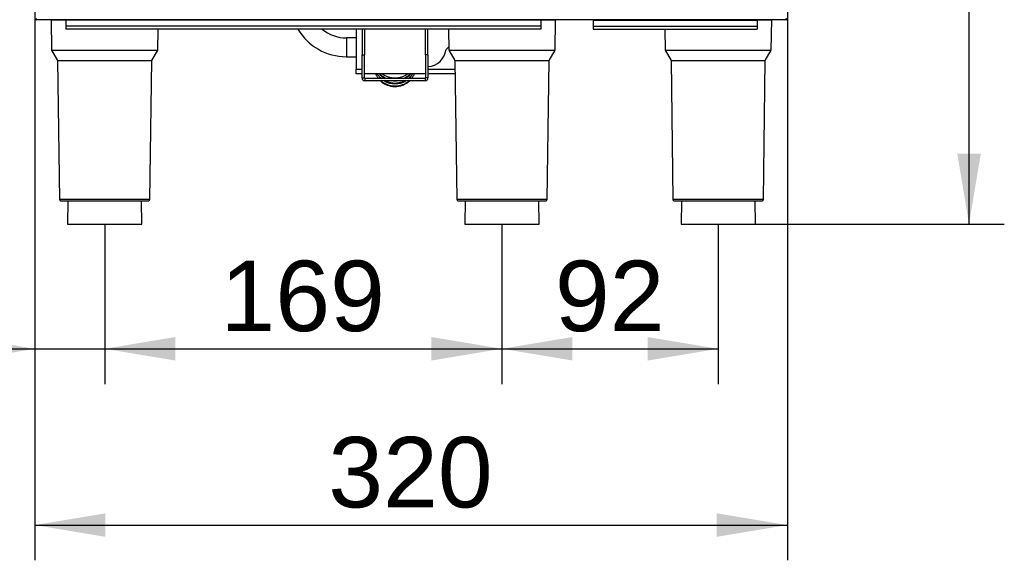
# Model space of a CAD drawing. Header units: millimetres. Extents: x 0 to 287, y 0 to 200.
# Tile 10 of 47: x 33 to 75, y 101 to 124. Entities that reach past the tile are written whole.
import ezdxf
from ezdxf.enums import TextEntityAlignment as Align

# ---------------------------------------------------------------- set-up
doc = ezdxf.new("R2010")
doc.units = ezdxf.units.MM
doc.layers.add('130.652_BW4C_CTM', color=7, linetype='Continuous')
doc.layers.add('Standard', color=7, linetype='Continuous')
doc.styles.add('SEACAD_Arial', font='arial.ttf')
doc.dimstyles.new('ISO', dxfattribs={"dimtxt": 3, "dimasz": 3, "dimexe": 1.5, "dimexo": 0, "dimgap": 1.5, "dimtad": 1, "dimdec": 0, "dimlfac": 10, "dimtxsty": 'SEACAD_Arial', "dimblk1": '_SE_FILLED', "dimblk2": '_SE_FILLED', "dimsah": 1, "dimcen": 1.5, "dimazin": 0, "dimtfac": 1, "dimtdec": 3, "dimtmove": 0, "dimatfit": 3, "dimfxl": 1, "dimtolj": 1, "dimarcsym": 0})

# ---------------------------------------------------------------- blocks, each defined once
blk = doc.blocks.new('SE')
at = {"layer": '130.652_BW4C_CTM', "color": 7, "linetype": 'Continuous'}
for p, q in [((33.324, 124.482), (33.324, 124.438)), ((65.224, 124.438), (33.324, 124.438)), ((33.959, 124.428), (34.584, 124.428)), ((33.959, 124.428), (33.976, 123.138)), ((34.584, 124.418), (34.584, 124.438)), ((34.584, 124.418), (34.584, 124.158)), ((54.784, 124.418), (34.584, 124.418)), ((54.784, 124.438), (54.784, 124.418)), ((54.784, 124.428), (55.409, 124.428)), ((54.784, 124.418), (54.784, 124.158)), ((55.392, 123.138), (55.409, 124.428)), ((57.014, 124.438), (57.014, 124.418)), ((57.014, 124.418), (63.984, 124.418)), ((57.014, 124.418), (57.014, 124.158)), ((63.984, 124.438), (63.984, 124.418)), ((63.984, 124.428), (64.609, 124.428)), ((63.984, 124.418), (63.984, 124.158)), ((64.592, 123.138), (64.609, 124.428)), ((65.224, 124.438), (65.224, 124.482)), ((34.584, 124.158), (34.584, 124.038)), ((54.784, 124.158), (34.584, 124.158)), ((54.784, 124.038), (34.584, 124.038)), ((38.492, 123.138), (38.504, 124.038)), ((46.934, 124.038), (46.934, 122.338)), ((47.184, 124.038), (47.184, 122.938)), ((47.284, 124.038), (47.284, 122.938)), ((49.884, 122.938), (49.884, 124.038)), ((49.984, 122.938), (49.984, 124.038)), ((50.864, 124.038), (50.876, 123.138)), ((54.784, 124.158), (54.784, 124.038)), ((57.014, 124.158), (63.984, 124.158)), ((57.014, 124.158), (57.014, 124.038)), ((57.014, 124.038), (63.984, 124.038)), ((60.064, 124.038), (60.076, 123.138)), ((63.984, 124.158), (63.984, 124.038)), ((46.514, 123.663), (46.514, 122.863)), ((46.934, 123.663), (46.514, 123.663)), ((50.854, 123.263), (50.754, 123.174)), ((50.875, 123.263), (50.854, 123.263)), ((33.976, 123.138), (38.492, 123.138)), ((33.976, 123.138), (34.231, 122.697)), ((38.237, 122.697), (38.492, 123.138)), ((46.514, 122.863), (46.934, 122.863)), ((47.184, 121.958), (47.184, 122.938)), ((47.184, 122.938), (47.284, 122.938)), ((47.284, 121.958), (47.284, 122.938)), ((49.984, 122.938), (49.884, 122.938)), ((49.884, 122.938), (49.884, 121.958)), ((49.984, 122.938), (49.984, 121.958)), ((50.876, 123.138), (55.392, 123.138)), ((50.876, 123.138), (51.131, 122.697)), ((55.137, 122.697), (55.392, 123.138)), ((60.076, 123.138), (64.592, 123.138)), ((60.076, 123.138), (60.331, 122.697)), ((64.337, 122.697), (64.592, 123.138)), ((34.231, 122.697), (38.237, 122.697)), ((34.231, 122.697), (34.309, 116.788)), ((38.16, 116.788), (38.237, 122.697)), ((46.934, 122.138), (46.934, 122.338)), ((46.934, 122.338), (47.184, 122.338)), ((49.984, 122.338), (51.136, 122.338)), ((51.131, 122.697), (55.137, 122.697)), ((51.131, 122.697), (51.209, 116.788)), ((55.06, 116.788), (55.137, 122.697)), ((60.331, 122.697), (64.337, 122.697)), ((60.331, 122.697), (60.409, 116.788)), ((64.26, 116.788), (64.337, 122.697)), ((47.184, 122.138), (46.934, 122.138)), ((47.184, 121.958), (47.284, 121.958)), ((47.284, 122.147), (49.884, 122.147)), ((47.76, 122.138), (47.284, 122.138)), ((49.864, 121.938), (47.304, 121.938)), ((47.304, 121.938), (47.304, 121.838)), ((49.884, 122.138), (49.408, 122.138)), ((49.864, 121.938), (49.864, 121.838)), ((49.984, 121.958), (49.884, 121.958)), ((51.139, 122.138), (49.984, 122.138)), ((49.864, 121.838), (47.304, 121.838)), ((38.16, 116.788), (34.309, 116.788)), ((34.359, 116.738), (38.11, 116.738)), ((34.665, 116.738), (34.651, 115.738)), ((37.817, 115.738), (37.804, 116.738)), ((55.06, 116.788), (51.209, 116.788)), ((51.259, 116.738), (55.01, 116.738)), ((51.565, 116.738), (51.551, 115.738)), ((54.717, 115.738), (54.704, 116.738)), ((64.26, 116.788), (60.409, 116.788)), ((60.459, 116.738), (64.21, 116.738)), ((60.765, 116.738), (60.751, 115.738)), ((63.917, 115.738), (63.904, 116.738)), ((34.651, 115.738), (37.817, 115.738)), ((51.551, 115.738), (54.717, 115.738)), ((60.751, 115.738), (63.917, 115.738))]:
    blk.add_line(p, q, dxfattribs=at)
for centre, radius, start, end in [((33.324, 124.488), 0.05, 182.0076, 270), ((55.399, 124.428), 0.01, 359.25, 90), ((65.224, 124.488), 0.05, 270, 357.9924), ((46.514, 125.263), 2.4, 210.6916, 270), ((46.514, 125.263), 1.6, 229.9626, 270), ((49.934, 123.263), 0.825, 273.4746, 353.7937), ((47.304, 121.958), 0.12, 180, 270), ((47.304, 121.958), 0.02, 180, 270), ((49.864, 121.958), 0.02, 270, 0), ((49.864, 121.958), 0.12, 270, 0), ((34.359, 116.788), 0.05, 180.75, 270), ((38.11, 116.788), 0.05, 270, 359.25), ((51.259, 116.788), 0.05, 180.75, 270), ((55.01, 116.788), 0.05, 270, 359.25), ((60.459, 116.788), 0.05, 180.75, 270), ((64.21, 116.788), 0.05, 270, 359.25)]:
    blk.add_arc(centre, radius, start, end, dxfattribs=at)
for centre, start_param, end_param in [((48.584, 122.485), 0.632366, 0.785615), ((48.584, 122.61), 0.641867, 1.051136), ((48.584, 122.734), 0.862421, 2.279172), ((48.584, 122.61), 2.090457, 2.499725), ((48.584, 122.485), 2.355978, 2.68826), ((48.584, 122.369), 0.756148, 2.380574), ((48.584, 122.485), 0.990923, 2.15067), ((48.584, 122.61), 1.496746, 1.644846)]:
    blk.add_ellipse(centre, major_axis=(-0.85, 0), ratio=0.910075, start_param=start_param, end_param=end_param, dxfattribs=at)
for points, knots in [([(47.758, 122.137), (47.769, 122.112), (47.801, 122.047), (47.845, 121.982), (47.878, 121.942), (47.882, 121.938)], [0.8771186, 0.8771186, 0.8771186, 0.8771186, 0.89270733, 0.91827906, 0.92161877, 0.92161877, 0.92161877, 0.92161877]), ([(47.825, 122.137), (47.839, 122.116), (47.881, 122.059), (47.945, 121.992), (47.996, 121.949), (48.012, 121.936)], [0.90401971, 0.90401971, 0.90401971, 0.90401971, 0.91827906, 0.94392556, 0.95547133, 0.95547133, 0.95547133, 0.95547133]), ([(47.927, 122.137), (47.939, 122.124), (47.985, 122.08), (48.071, 122.015), (48.164, 121.964), (48.212, 121.944), (48.222, 121.939)], [0.93415145, 0.93415145, 0.93415145, 0.93415145, 0.94392556, 0.96965887, 0.99426335, 1, 1, 1, 1]), ([(48.937, 121.936), (48.958, 121.944), (49.023, 121.973), (49.124, 122.032), (49.201, 122.096), (49.238, 122.133), (49.243, 122.137)], [0.1323103, 0.1323103, 0.1323103, 0.1323103, 0.14476541, 0.17080805, 0.19681373, 0.20010323, 0.20010323, 0.20010323, 0.20010323]), ([(49.156, 121.936), (49.182, 121.957), (49.242, 122.009), (49.302, 122.078), (49.336, 122.126), (49.343, 122.137)], [0.17868362, 0.17868362, 0.17868362, 0.17868362, 0.19681373, 0.22275718, 0.23006567, 0.23006567, 0.23006567, 0.23006567]), ([(49.286, 121.937), (49.298, 121.951), (49.338, 122.002), (49.38, 122.07), (49.405, 122.124), (49.411, 122.137)], [0.21219059, 0.21219059, 0.21219059, 0.21219059, 0.22275718, 0.24861523, 0.25692504, 0.25692504, 0.25692504, 0.25692504]), ([(47.981, 121.837), (48.011, 121.812), (48.078, 121.762), (48.164, 121.716), (48.212, 121.695), (48.222, 121.691)], [0.94801371, 0.94801371, 0.94801371, 0.94801371, 0.96965887, 0.99426335, 1, 1, 1, 1]), ([(48.173, 121.837), (48.18, 121.834), (48.196, 121.826), (48.212, 121.82), (48.222, 121.815)], [0.98999975, 0.98999975, 0.98999975, 0.98999975, 0.99426335, 1, 1, 1, 1]), ([(48.222, 121.691), (48.25, 121.68), (48.315, 121.655), (48.438, 121.627), (48.582, 121.616), (48.727, 121.627), (48.868, 121.659), (49.001, 121.712), (49.109, 121.775), (49.17, 121.822), (49.192, 121.842)], [0, 0, 0, 0, 0.0146877, 0.0406328, 0.0666258, 0.0926563, 0.1187086, 0.1447654, 0.1708081, 0.1873287, 0.1873287, 0.1873287, 0.1873287]), ([(48.222, 121.815), (48.25, 121.804), (48.315, 121.78), (48.438, 121.751), (48.582, 121.74), (48.727, 121.751), (48.867, 121.783), (48.955, 121.818), (48.998, 121.838)], [0, 0, 0, 0, 0.0146877, 0.0406328, 0.0666258, 0.0926563, 0.1187086, 0.1443521, 0.1443521, 0.1443521, 0.1443521])]:
    blk.add_open_spline(points, degree=3, knots=knots, dxfattribs=at)
blk = doc.blocks.new('DMBLK46')
at = {"layer": 'Standard', "linetype": 'Continuous'}
for points in [[(30.264, 109.936), (33.264, 110.436), (30.264, 110.936)], [(39.234, 109.936), (39.234, 110.936), (36.234, 110.436)]]:
    blk.add_hatch(color=7, dxfattribs=at).paths.add_polyline_path(points)
at = {"layer": 'Standard', "color": 7, "linetype": 'Continuous'}
for p, q in [((33.264, 128.538), (33.264, 108.936)), ((36.234, 115.738), (36.234, 108.936)), ((24.963, 110.436), (42.234, 110.436))]:
    blk.add_line(p, q, dxfattribs=at)
at = {"layer": 'Standard', "color": 7, "linetype": 'Continuous', "style": 'SEACAD_Arial'}
blk.add_text('30', height=3, dxfattribs=at).set_placement((26.013, 114.186), align=Align.TOP_LEFT)
blk = doc.blocks.new('_SE_FILLED')
at = {"color": 0}
blk.add_line((0, 0), (-1, 0), dxfattribs=at)
blk.add_solid([(0, 0), (-1, -0.1665), (-1, 0.1665), (0, 0)], dxfattribs=at)
blk = doc.blocks.new('DMBLK47')
at = {"layer": 'Standard', "linetype": 'Continuous'}
for points in [[(39.234, 109.936), (39.234, 110.936), (36.234, 110.436)], [(50.134, 109.936), (53.134, 110.436), (50.134, 110.936)]]:
    blk.add_hatch(color=7, dxfattribs=at).paths.add_polyline_path(points)
at = {"layer": 'Standard', "color": 7, "linetype": 'Continuous'}
for p, q in [((36.234, 115.738), (36.234, 108.936)), ((53.134, 115.738), (53.134, 108.936)), ((36.234, 110.436), (53.134, 110.436))]:
    blk.add_line(p, q, dxfattribs=at)
at = {"layer": 'Standard', "color": 7, "linetype": 'Continuous', "style": 'SEACAD_Arial'}
blk.add_text('169', height=3, dxfattribs=at).set_placement((41.162, 114.186), align=Align.TOP_LEFT)
blk = doc.blocks.new('DMBLK48')
at = {"layer": 'Standard', "linetype": 'Continuous'}
for points in [[(56.134, 109.936), (56.134, 110.936), (53.134, 110.436)], [(59.334, 109.936), (62.334, 110.436), (59.334, 110.936)]]:
    blk.add_hatch(color=7, dxfattribs=at).paths.add_polyline_path(points)
at = {"layer": 'Standard', "color": 7, "linetype": 'Continuous'}
for p, q in [((53.134, 115.738), (53.134, 108.936)), ((62.334, 115.738), (62.334, 108.936)), ((53.134, 110.436), (62.334, 110.436))]:
    blk.add_line(p, q, dxfattribs=at)
at = {"layer": 'Standard', "color": 7, "linetype": 'Continuous', "style": 'SEACAD_Arial'}
blk.add_text('92', height=3, dxfattribs=at).set_placement((55.386, 114.186), align=Align.TOP_LEFT)
blk = doc.blocks.new('DMBLK49')
at = {"layer": 'Standard', "linetype": 'Continuous'}
for points in [[(36.264, 102.436), (36.264, 103.436), (33.264, 102.936)], [(62.274, 102.436), (65.274, 102.936), (62.274, 103.436)]]:
    blk.add_hatch(color=7, dxfattribs=at).paths.add_polyline_path(points)
at = {"layer": 'Standard', "color": 7, "linetype": 'Continuous'}
for p, q in [((65.274, 128.638), (65.274, 101.436)), ((33.264, 128.538), (33.264, 101.436)), ((33.264, 102.936), (65.274, 102.936))]:
    blk.add_line(p, q, dxfattribs=at)
at = {"layer": 'Standard', "color": 7, "linetype": 'Continuous', "style": 'SEACAD_Arial'}
blk.add_text('320', height=3, dxfattribs=at).set_placement((45.747, 106.686), align=Align.TOP_LEFT)
blk = doc.blocks.new('DMBLK50')
at = {"layer": 'Standard', "linetype": 'Continuous'}
for points in [[(73.503, 180.292), (73.003, 183.292), (72.503, 180.292)], [(73.503, 118.738), (72.503, 118.738), (73.003, 115.738)]]:
    blk.add_hatch(color=7, dxfattribs=at).paths.add_polyline_path(points)
at = {"layer": 'Standard', "color": 7, "linetype": 'Continuous'}
for p, q in [((64.495, 183.292), (74.503, 183.292)), ((73.003, 115.738), (73.003, 183.292)), ((63.917, 115.738), (74.503, 115.738))]:
    blk.add_line(p, q, dxfattribs=at)
at = {"layer": 'Standard', "color": 7, "linetype": 'Continuous', "style": 'SEACAD_Arial'}
blk.add_text('676', height=3, rotation=90, dxfattribs=at).set_placement((69.253, 145.993), align=Align.TOP_LEFT)

msp = doc.modelspace()

# ---------------------------------------------------------------- block references
at = {"layer": 'Standard'}
msp.add_blockref('SE', (0, 0), dxfattribs=at)

# ---------------------------------------------------------------- dimensions: what is measured, and where the dimension line sits
at = {"layer": 'Standard', "color": 7, "linetype": 'Continuous'}
for base, p1, p2, angle, picture, middle, dimtype in [((73.003, 183.292), (63.9169, 115.7383), (64.4946, 183.292), 90, 'DMBLK50', (73.003, 149.5151), 160), ((33.2642, 102.9364), (33.2642, 128.5383), (65.2742, 128.6383), 0.17899, 'DMBLK49', (49.2692, 102.9364), 161)]:
    dim = msp.add_linear_dim(base=base, p1=p1, p2=p2, angle=angle, text='\\A1;<>', dimstyle='ISO', dxfattribs=at)
    dim.commit()
    dim.dimension.update_dxf_attribs({"geometry": picture, "text_midpoint": middle, "dimtype": dimtype})
dim = msp.add_linear_dim(base=(36.2342, 110.4364), p1=(33.2642, 128.5383), p2=(36.2342, 115.7383), text='\\A1;<>', dimstyle='ISO', dxfattribs=at)
dim.commit()
dim.dimension.update_dxf_attribs({"geometry": 'DMBLK46', "text_midpoint": (31.7589, 110.4364), "dimtype": 160})
for base, p1, p2, picture, middle in [((36.2342, 110.4364), (36.2342, 115.7383), (53.1342, 115.7383), 'DMBLK47', (44.6842, 110.4364)), ((53.1342, 110.4364), (53.1342, 115.7383), (62.3342, 115.7383), 'DMBLK48', (57.7342, 110.4364))]:
    dim = msp.add_linear_dim(base=base, p1=p1, p2=p2, angle=0, text='\\A1;<>', dimstyle='ISO', override={"dimdec": 2}, dxfattribs=at)
    dim.commit()
    dim.dimension.update_dxf_attribs({"geometry": picture, "text_midpoint": middle, "dimtype": 161})

doc.saveas('drawing.dxf')
